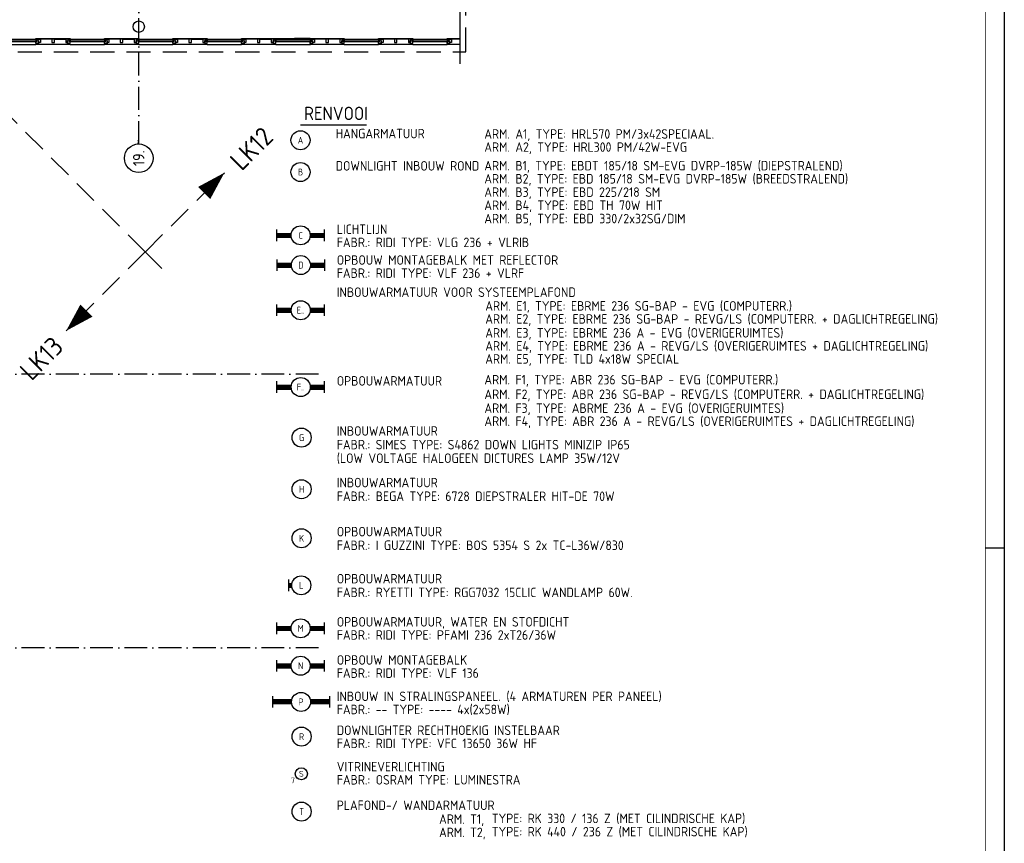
# Model space of a CAD drawing. Header units: millimetres. Extents: x -6587 to 112313, y 244 to 84344.
# Tile 43 of 55: x 86448 to 112313, y 22181 to 43823. Entities that reach past the tile are written whole.
import ezdxf
from ezdxf.enums import TextEntityAlignment as Align

# ---------------------------------------------------------------- set-up
doc = ezdxf.new("R2010")
doc.units = ezdxf.units.MM
doc.header["$LTSCALE"] = 100
doc.linetypes.add('DASHDOT', pattern=[9, 6, -1.5, 0, -1.5])
doc.linetypes.add('HIDDEN', pattern=[9.525, 6.35, -3.175])
doc.layers.get('0').update_dxf_attribs({"linetype": 'CONTINUOUS'})
for name, color, linetype in [('AL$7----_STRAMIEN', 1, 'DASHDOT'), ('AL21----_BUITENWAND', 4, 'CONTINUOUS'), ('AL21K---_ISOLATIE', 1, 'CONTINUOUS'), ('AL22----_BINNENWAND', 7, 'CONTINUOUS'), ('AL28----_KONSTRUKTIE', 3, 'CONTINUOUS'), ('AL31----_BUITENKOZ', 7, 'CONTINUOUS'), ('ALN-----_BLOCKNAAM', 2, 'CONTINUOUS'), ('ALXOU---_GLAS', 7, 'CONTINUOUS'), ('BL$4----', 7, 'CONTINUOUS'), ('EB63101-_ATTRIB', 2, 'CONTINUOUS'), ('EL63101-_LICHT-ARM', 3, 'CONTINUOUS'), ('LIJN025', 10, 'CONTINUOUS'), ('LIJN050', 90, 'CONTINUOUS'), ('LIJN070', 130, 'CONTINUOUS'), ('TEKST25', 10, 'CONTINUOUS'), ('TEKST35', 50, 'CONTINUOUS'), ('TEKST50', 90, 'CONTINUOUS')]:
    doc.layers.add(name, color=color, linetype=linetype)
doc.styles.add('1_8', font='iso', dxfattribs={"width": 0.7, "height": 1.8})
doc.styles.add('ISO', font='ISO.SHX')
doc.styles.add('MAATVOERING', font='iso.shx')
doc.styles.add('NORATT', font='isocp.shx')
doc.styles.add('ROMAND', font='romand')
doc.styles.get("Standard").update_dxf_attribs({"font": 'iso.shx'})

# ---------------------------------------------------------------- blocks, each defined once
blk = doc.blocks.new('A0-G')
at = {"layer": 'LIJN025'}
blk.add_line((1184, 297), (1189, 297), dxfattribs=at)
blk.add_lwpolyline([(1189, 841), (1189, 0), (0, 0), (0, 841)], close=True, dxfattribs=at)
at = {"layer": 'LIJN050', "const_width": 0.2}
blk.add_lwpolyline([(1184, 836), (25, 836), (25, 5), (1184, 5)], close=True, dxfattribs=at)
at = {"layer": 'TEKST25', "style": 'ROMAND', "width": 2.899115}
blk.add_attdef('STATUS', text='', height=2.5, dxfattribs=at).set_placement((1143, 71.5), (1182, 71.5), align=Align.FIT)
at = {"layer": 'TEKST25', "style": 'ISO'}
for tag, p in [('E', (1144.25, 66)), ('NAAM-E', (1155.75, 66)), ('DATUM-E', (1174, 66)), ('D', (1144.25, 61)), ('NAAM-D', (1155.75, 61)), ('DATUM-D', (1174, 61)), ('C', (1144.25, 56)), ('NAAM-C', (1155.75, 56)), ('DATUM-C', (1174, 56)), ('B', (1144.25, 51)), ('NAAM-B', (1155.75, 51)), ('DATUM-B', (1174, 51)), ('A', (1144.25, 46)), ('NAAM-A', (1155.75, 46)), ('DATUM-A', (1174, 46))]:
    blk.add_attdef(tag, text='', height=2.5, dxfattribs=at).set_placement(p, align=Align.CENTER)
for tag, p in [('DATUM', (1021.75, 36.25)), ('SCHAAL', (1057, 36.25)), ('GETEKEND', (1087.25, 36.25)), ('GECONTOL.', (1122, 36.25)), ('FORMAAT', (1152.25, 28.25))]:
    blk.add_attdef(tag, p, '', height=2.5, dxfattribs=at)
at = {"layer": 'TEKST35', "style": 'ISO'}
for tag, p in [('PROJECT', (1023.5, 72.5)), ('PLAATS', (1023.5, 63.5)), ('INSTALLATIE-REGEL1', (1023.5, 52.5)), ('INSTALLATIE-REGEL2', (1023.5, 43.5))]:
    blk.add_attdef(tag, p, '', height=4, dxfattribs=at)
blk.add_attdef('PROJ.NR.', text='', height=4, dxfattribs=at).set_placement((1170, 23), align=Align.CENTER)
at = {"layer": 'TEKST50', "style": 'ISO'}
blk.add_attdef('FILE-NAAM', text='', height=5, dxfattribs=at).set_placement((1162.5, 7.5), align=Align.CENTER)
blk = doc.blocks.new('ES3G10')
for p, q in [((-3.25, -1.5), (-3.25, 1.5)), ((-3.25, 0.52), (-2.44, 0.52)), ((-3.25, 0.17), (-2.49, 0.17)), ((-3.25, -0.17), (-2.49, -0.17)), ((-3.25, -0.52), (-2.44, -0.52))]:
    blk.add_line(p, q)
blk.add_circle((0, 0), 2.5)
at = {"color": 6, "style": '1_8'}
for tag, flags, p in [('SCHAK', 8, (3.5, 2.75)), ('A_CODE', 8, (0, 0)), ('GROEP', 8, (-3.5, -2.75)), ('KAST', 9, (3.5, -2.75))]:
    blk.add_attdef(tag, text='', height=1.8, dxfattribs=dict(at, flags=flags)).set_placement(p, align=Align.MIDDLE)
blk = doc.blocks.new('EJ3T30')
at = {"color": 0}
for p, q in [((-7.5, -1.5), (-7.5, 1.5)), ((-7.5, 0.52), (-2.44, 0.52)), ((-7.5, 0.17), (-2.49, 0.17)), ((2.44, 0.52), (7.5, 0.52)), ((2.49, 0.17), (7.5, 0.17)), ((7.5, -1.5), (7.5, 1.5)), ((-7.5, -0.18), (-2.49, -0.18)), ((-7.5, -0.53), (-2.44, -0.53)), ((2.44, -0.53), (7.5, -0.53)), ((2.49, -0.18), (7.5, -0.18))]:
    blk.add_line(p, q, dxfattribs=at)
blk.add_circle((0, 0), 2.5, dxfattribs=at)
at = {"color": 6, "style": '1_8'}
for tag, flags, p in [('SCHAK', 8, (3.5, 2.75)), ('A_CODE', 8, (0, 0)), ('GROEP', 8, (-3.5, -2.75)), ('KAST', 9, (3.5, -2.75))]:
    blk.add_attdef(tag, text='', height=1.8, dxfattribs=dict(at, flags=flags)).set_placement(p, align=Align.MIDDLE)
blk = doc.blocks.new('ES3G00')
blk.add_circle((0, 0), 2.5)
at = {"color": 6, "style": '1_8'}
for tag, flags, p in [('SCHAK', 8, (3.5, 2.75)), ('A_CODE', 8, (0, 0)), ('GROEP', 8, (-3.5, -2.75)), ('KAST', 9, (3.5, -2.75))]:
    blk.add_attdef(tag, text='', height=1.8, dxfattribs=dict(at, flags=flags)).set_placement(p, align=Align.MIDDLE)
blk = doc.blocks.new('EJ3T20')
at = {"color": 0}
for p, q in [((-6.25, -1.5), (-6.25, 1.5)), ((-6.25, -1.5), (-6.25, 1.5)), ((-6.25, 0.52), (-2.44, 0.52)), ((-6.25, 0.52), (-2.44, 0.52)), ((-6.25, 0.17), (-2.49, 0.17)), ((-6.25, 0.17), (-2.49, 0.17)), ((2.44, 0.52), (6.25, 0.52)), ((2.44, 0.52), (6.25, 0.52)), ((2.49, 0.17), (6.25, 0.17)), ((2.49, 0.17), (6.25, 0.17)), ((6.25, -1.5), (6.25, 1.5)), ((6.25, -1.5), (6.25, 1.5)), ((-6.25, -0.17), (-2.49, -0.17)), ((-6.25, -0.17), (-2.49, -0.17)), ((-6.25, -0.52), (-2.44, -0.52)), ((-6.25, -0.52), (-2.44, -0.52)), ((2.44, -0.52), (6.25, -0.52)), ((2.44, -0.52), (6.25, -0.52)), ((2.49, -0.17), (6.25, -0.17)), ((2.49, -0.17), (6.25, -0.17))]:
    blk.add_line(p, q, dxfattribs=at)
blk.add_circle((0, 0), 2.5, dxfattribs=at)
blk.add_circle((0, 0), 2.5, dxfattribs=at)
at = {"style": 'NORATT', "flags": 9}
blk.add_attdef('GELIJK', text='', height=1.8, dxfattribs=at).set_placement((3.5, 5), align=Align.MIDDLE_CENTER)
at = {"color": 6}
for tag, style, flags, p in [('SCHAK', 'NORATT', 8, (3.5, 2.75)), ('SCHAK', '1_8', 8, (3.5, 2.75)), ('A_CODE', 'NORATT', 8, (0, 0)), ('A_CODE', '1_8', 8, (0, 0)), ('GROEP', 'NORATT', 8, (-3.5, -2.75)), ('GROEP', '1_8', 8, (-3.5, -2.75)), ('KAST', 'NORATT', 9, (3.5, -2.75)), ('KAST', '1_8', 9, (3.5, -2.75))]:
    blk.add_attdef(tag, text='', height=1.8, dxfattribs=dict(at, style=style, flags=flags)).set_placement(p, align=Align.MIDDLE)
blk = doc.blocks.new('1011')
at = {"layer": 'AL$7----_STRAMIEN', "color": 7, "linetype": 'Continuous'}
blk.add_circle((-750, 0), 750, dxfattribs=at)
at = {"layer": 'AL$7----_STRAMIEN', "color": 3, "linetype": 'Continuous'}
blk.add_attdef('STR-NAAM', text='', height=600, rotation=360, dxfattribs=at).set_placement((-750, 0), align=Align.MIDDLE)
at = {"layer": 'ALN-----_BLOCKNAAM', "linetype": 'Continuous'}
blk.add_text('1011', height=100, dxfattribs=at).set_placement((0, 0))

msp = doc.modelspace()

# ---------------------------------------------------------------- linework, layer by layer
at = {"layer": 'AL$7----_STRAMIEN', "color": 1}
for p, q in [((89574.8, 40558.9), (89574.8, 61094.4)), ((94298.3, 34506.8), (16060, 34506.8)), ((94298.3, 27314.6), (16060, 27314.6))]:
    msp.add_line(p, q, dxfattribs=at)
at = {"layer": 'AL21----_BUITENWAND', "color": 8}
for p, q in [((86924.8, 43275), (86924.8, 43310)), ((86924.8, 43310), (86991.8, 43310)), ((86941.8, 43275), (86924.8, 43275)), ((86941.8, 43220), (86941.8, 43275)), ((86991.8, 43220), (86941.8, 43220)), ((86991.8, 43310), (86991.8, 43220))]:
    msp.add_line(p, q, dxfattribs=at)
for points in [[(85957.8, 43241), (85957.8, 43271), (86891.8, 43271), (86891.8, 43241)], [(86874.8, 43310), (86874.8, 43325), (87774.8, 43325), (87774.8, 43310)], [(86891.8, 43310), (86924.8, 43310), (86924.8, 43275), (86941.8, 43275), (86941.8, 43196), (86874.8, 43196), (86874.8, 43241), (86891.8, 43241)], [(86891.8, 43271), (86891.8, 43310), (86874.8, 43310), (86874.8, 43271)], [(86927.8, 43196), (86927.8, 43181), (86884.8, 43181), (86884.8, 43196)], [(87291.3, 43310), (87291.3, 43220), (87358.3, 43220), (87358.3, 43310)], [(87657.8, 43310), (87657.8, 43220), (87707.8, 43220), (87707.8, 43275), (87724.8, 43275), (87724.8, 43310)], [(87757.8, 43310), (87724.8, 43310), (87724.8, 43275), (87707.8, 43275), (87707.8, 43196), (87774.8, 43196), (87774.8, 43241), (87757.8, 43241)], [(87721.8, 43196), (87721.8, 43181), (87764.8, 43181), (87764.8, 43196)], [(87757.8, 43271), (87757.8, 43310), (87774.8, 43310), (87774.8, 43271)], [(86874.8, 43169), (86874.8, 43181), (87774.8, 43181), (87774.8, 43169)]]:
    msp.add_lwpolyline(points, close=True, dxfattribs=at)
for points in [[(85974.8, 43310), (86874.8, 43310)], [(87291.3, 43310), (86991.8, 43310)], [(87358.3, 43310), (87657.8, 43310)], [(85974.8, 43169), (86874.8, 43169)]]:
    msp.add_lwpolyline(points, dxfattribs=at)
at = {"layer": 'AL21K---_ISOLATIE', "color": 8, "linetype": 'Continuous'}
for p, q in [((89091.3, 43310), (88791.8, 43310)), ((89158.3, 43310), (89457.8, 43310)), ((90891.3, 43310), (90591.8, 43310)), ((90891.3, 43310), (90591.8, 43310)), ((90958.3, 43310), (91257.8, 43310)), ((90958.3, 43310), (91257.8, 43310)), ((92691.3, 43310), (92391.8, 43310)), ((92691.3, 43310), (92391.8, 43310)), ((92758.3, 43310), (93057.8, 43310)), ((92758.3, 43310), (93057.8, 43310)), ((98018.3, 43310), (97791.7, 43310))]:
    msp.add_line(p, q, dxfattribs=at)
at = {"layer": 'AL22----_BINNENWAND', "color": 8, "linetype": 'Continuous'}
msp.add_line((98018.3, 42663), (98018.3, 60278.2), dxfattribs=at)
at = {"layer": 'AL28----_KONSTRUKTIE', "color": 8}
msp.add_circle((89574.8, 43640), 150, dxfattribs=at)
msp.add_circle((89574.8, 43640), 150, dxfattribs=at)
at = {"layer": 'AL31----_BUITENKOZ', "color": 8}
for p, q in [((88674.8, 43310), (88674.8, 43325)), ((88674.8, 43325), (89574.8, 43325)), ((89574.8, 43310), (88674.8, 43310)), ((88724.8, 43275), (88724.8, 43310)), ((88724.8, 43310), (88791.8, 43310)), ((88741.8, 43275), (88724.8, 43275)), ((88741.8, 43220), (88741.8, 43275)), ((88791.8, 43220), (88741.8, 43220)), ((88791.8, 43310), (88791.8, 43220)), ((89091.3, 43310), (89091.3, 43220)), ((89158.3, 43310), (89091.3, 43310)), ((89091.3, 43220), (89158.3, 43220)), ((89158.3, 43220), (89158.3, 43310)), ((89457.8, 43310), (89457.8, 43220)), ((89524.8, 43310), (89457.8, 43310)), ((89457.8, 43220), (89507.8, 43220)), ((89507.8, 43220), (89507.8, 43275)), ((89507.8, 43275), (89524.8, 43275)), ((89524.8, 43275), (89507.8, 43275)), ((89507.8, 43275), (89507.8, 43196)), ((89507.8, 43196), (89574.8, 43196)), ((89521.8, 43196), (89521.8, 43181)), ((89564.8, 43196), (89521.8, 43196)), ((89524.8, 43275), (89524.8, 43310)), ((89557.8, 43310), (89524.8, 43310)), ((89524.8, 43310), (89524.8, 43275)), ((89557.8, 43271), (89557.8, 43310)), ((89557.8, 43310), (89574.8, 43310)), ((89557.8, 43241), (89557.8, 43310)), ((89574.8, 43271), (89557.8, 43271)), ((89574.8, 43241), (89557.8, 43241)), ((89564.8, 43181), (89564.8, 43196)), ((89574.8, 43325), (89574.8, 43310)), ((89574.8, 43325), (89574.8, 43310)), ((89574.8, 43310), (90474.8, 43310)), ((89574.8, 43310), (89574.8, 43271)), ((89574.8, 43310), (90474.8, 43310)), ((89574.8, 43310), (89574.8, 43271)), ((89574.8, 43196), (89574.8, 43241)), ((89574.8, 43196), (89574.8, 43241)), ((90474.8, 43310), (90474.8, 43325)), ((90474.8, 43325), (91374.8, 43325)), ((90474.8, 43310), (90474.8, 43325)), ((90474.8, 43325), (91374.8, 43325)), ((91374.8, 43310), (90474.8, 43310)), ((90491.8, 43310), (90474.8, 43310)), ((90474.8, 43310), (90474.8, 43271)), ((91374.8, 43310), (90474.8, 43310)), ((90491.8, 43310), (90474.8, 43310)), ((90474.8, 43310), (90474.8, 43271)), ((90474.8, 43271), (90491.8, 43271)), ((90474.8, 43271), (90491.8, 43271)), ((90474.8, 43196), (90474.8, 43241)), ((90474.8, 43241), (90491.8, 43241)), ((90474.8, 43196), (90474.8, 43241)), ((90474.8, 43241), (90491.8, 43241)), ((90541.8, 43196), (90474.8, 43196)), ((90541.8, 43196), (90474.8, 43196)), ((90484.8, 43181), (90484.8, 43196)), ((90484.8, 43196), (90527.8, 43196)), ((90484.8, 43181), (90484.8, 43196)), ((90484.8, 43196), (90527.8, 43196)), ((90491.8, 43271), (90491.8, 43310)), ((90491.8, 43310), (90524.8, 43310)), ((90491.8, 43241), (90491.8, 43310)), ((90491.8, 43271), (90491.8, 43310)), ((90491.8, 43310), (90524.8, 43310)), ((90491.8, 43241), (90491.8, 43310)), ((90524.8, 43275), (90524.8, 43310)), ((90524.8, 43310), (90591.8, 43310)), ((90524.8, 43310), (90524.8, 43275)), ((90524.8, 43275), (90524.8, 43310)), ((90524.8, 43310), (90591.8, 43310)), ((90524.8, 43310), (90524.8, 43275)), ((90541.8, 43275), (90524.8, 43275)), ((90524.8, 43275), (90541.8, 43275)), ((90541.8, 43275), (90524.8, 43275)), ((90524.8, 43275), (90541.8, 43275)), ((90527.8, 43196), (90527.8, 43181)), ((90527.8, 43196), (90527.8, 43181)), ((90541.8, 43220), (90541.8, 43275)), ((90541.8, 43275), (90541.8, 43196)), ((90541.8, 43220), (90541.8, 43275)), ((90541.8, 43275), (90541.8, 43196)), ((90591.8, 43220), (90541.8, 43220)), ((90591.8, 43220), (90541.8, 43220)), ((90591.8, 43310), (90591.8, 43220)), ((90591.8, 43310), (90591.8, 43220)), ((90891.3, 43310), (90891.3, 43220)), ((90958.3, 43310), (90891.3, 43310)), ((90891.3, 43310), (90891.3, 43220)), ((90958.3, 43310), (90891.3, 43310)), ((90891.3, 43220), (90958.3, 43220)), ((90891.3, 43220), (90958.3, 43220)), ((90958.3, 43220), (90958.3, 43310)), ((90958.3, 43220), (90958.3, 43310)), ((91257.8, 43310), (91257.8, 43220)), ((91324.8, 43310), (91257.8, 43310)), ((91257.8, 43310), (91257.8, 43220)), ((91324.8, 43310), (91257.8, 43310)), ((91257.8, 43220), (91307.8, 43220)), ((91257.8, 43220), (91307.8, 43220)), ((91307.8, 43220), (91307.8, 43275)), ((91307.8, 43275), (91324.8, 43275)), ((91324.8, 43275), (91307.8, 43275)), ((91307.8, 43275), (91307.8, 43196)), ((91307.8, 43220), (91307.8, 43275)), ((91307.8, 43275), (91324.8, 43275)), ((91324.8, 43275), (91307.8, 43275)), ((91307.8, 43275), (91307.8, 43196)), ((91307.8, 43196), (91374.8, 43196)), ((91307.8, 43196), (91374.8, 43196)), ((91321.8, 43196), (91321.8, 43181)), ((91364.8, 43196), (91321.8, 43196)), ((91321.8, 43196), (91321.8, 43181)), ((91364.8, 43196), (91321.8, 43196)), ((91324.8, 43275), (91324.8, 43310)), ((91357.8, 43310), (91324.8, 43310)), ((91324.8, 43310), (91324.8, 43275)), ((91324.8, 43275), (91324.8, 43310)), ((91357.8, 43310), (91324.8, 43310)), ((91324.8, 43310), (91324.8, 43275)), ((91357.8, 43271), (91357.8, 43310)), ((91357.8, 43310), (91374.8, 43310)), ((91357.8, 43241), (91357.8, 43310)), ((91357.8, 43271), (91357.8, 43310)), ((91357.8, 43310), (91374.8, 43310)), ((91357.8, 43241), (91357.8, 43310)), ((91374.8, 43271), (91357.8, 43271)), ((91374.8, 43271), (91357.8, 43271)), ((91374.8, 43241), (91357.8, 43241)), ((91374.8, 43241), (91357.8, 43241)), ((91364.8, 43181), (91364.8, 43196)), ((91364.8, 43181), (91364.8, 43196)), ((91374.8, 43325), (91374.8, 43310)), ((91374.8, 43325), (91374.8, 43310)), ((91374.8, 43310), (92274.8, 43310)), ((91374.8, 43310), (91374.8, 43271)), ((91374.8, 43310), (92274.8, 43310)), ((91374.8, 43310), (91374.8, 43271)), ((91374.8, 43196), (91374.8, 43241)), ((91374.8, 43196), (91374.8, 43241)), ((92274.8, 43310), (92274.8, 43325)), ((92274.8, 43325), (93174.8, 43325)), ((92274.8, 43310), (92274.8, 43325)), ((92274.8, 43325), (93174.8, 43325)), ((93174.8, 43310), (92274.8, 43310)), ((92291.8, 43310), (92274.8, 43310)), ((92274.8, 43310), (92274.8, 43271)), ((93174.8, 43310), (92274.8, 43310)), ((92291.8, 43310), (92274.8, 43310)), ((92274.8, 43310), (92274.8, 43271)), ((92274.8, 43271), (92291.8, 43271)), ((92274.8, 43271), (92291.8, 43271)), ((92274.8, 43196), (92274.8, 43241)), ((92274.8, 43241), (92291.8, 43241)), ((92274.8, 43196), (92274.8, 43241)), ((92274.8, 43241), (92291.8, 43241)), ((92341.8, 43196), (92274.8, 43196)), ((92341.8, 43196), (92274.8, 43196)), ((92284.8, 43181), (92284.8, 43196)), ((92284.8, 43196), (92327.8, 43196)), ((92284.8, 43181), (92284.8, 43196)), ((92284.8, 43196), (92327.8, 43196)), ((92291.8, 43271), (92291.8, 43310)), ((92291.8, 43310), (92324.8, 43310)), ((92291.8, 43241), (92291.8, 43310)), ((92291.8, 43271), (92291.8, 43310)), ((92291.8, 43310), (92324.8, 43310)), ((92291.8, 43241), (92291.8, 43310)), ((92324.8, 43275), (92324.8, 43310)), ((92324.8, 43310), (92391.8, 43310)), ((92324.8, 43310), (92324.8, 43275)), ((92324.8, 43275), (92324.8, 43310)), ((92324.8, 43310), (92391.8, 43310)), ((92324.8, 43310), (92324.8, 43275)), ((92341.8, 43275), (92324.8, 43275)), ((92324.8, 43275), (92341.8, 43275)), ((92341.8, 43275), (92324.8, 43275)), ((92324.8, 43275), (92341.8, 43275)), ((92327.8, 43196), (92327.8, 43181)), ((92327.8, 43196), (92327.8, 43181)), ((92341.8, 43220), (92341.8, 43275)), ((92341.8, 43275), (92341.8, 43196)), ((92341.8, 43220), (92341.8, 43275)), ((92341.8, 43275), (92341.8, 43196)), ((92391.8, 43220), (92341.8, 43220)), ((92391.8, 43220), (92341.8, 43220)), ((92391.8, 43310), (92391.8, 43220)), ((92391.8, 43310), (92391.8, 43220)), ((92691.3, 43310), (92691.3, 43220)), ((92758.3, 43310), (92691.3, 43310)), ((92691.3, 43310), (92691.3, 43220)), ((92758.3, 43310), (92691.3, 43310)), ((92691.3, 43220), (92758.3, 43220)), ((92691.3, 43220), (92758.3, 43220)), ((92758.3, 43220), (92758.3, 43310)), ((92758.3, 43220), (92758.3, 43310)), ((93057.8, 43310), (93057.8, 43220)), ((93124.8, 43310), (93057.8, 43310)), ((93057.8, 43310), (93057.8, 43220)), ((93124.8, 43310), (93057.8, 43310)), ((93057.8, 43220), (93107.8, 43220)), ((93057.8, 43220), (93107.8, 43220)), ((93107.8, 43220), (93107.8, 43275)), ((93107.8, 43275), (93124.8, 43275)), ((93124.8, 43275), (93107.8, 43275)), ((93107.8, 43275), (93107.8, 43196)), ((93107.8, 43220), (93107.8, 43275)), ((93107.8, 43275), (93124.8, 43275)), ((93124.8, 43275), (93107.8, 43275)), ((93107.8, 43275), (93107.8, 43196)), ((93107.8, 43196), (93174.8, 43196)), ((93107.8, 43196), (93174.8, 43196)), ((93121.8, 43196), (93121.8, 43181)), ((93164.8, 43196), (93121.8, 43196)), ((93121.8, 43196), (93121.8, 43181)), ((93164.8, 43196), (93121.8, 43196)), ((93124.8, 43275), (93124.8, 43310)), ((93157.8, 43310), (93124.8, 43310)), ((93124.8, 43310), (93124.8, 43275)), ((93124.8, 43275), (93124.8, 43310)), ((93157.8, 43310), (93124.8, 43310)), ((93124.8, 43310), (93124.8, 43275)), ((93157.8, 43271), (93157.8, 43310)), ((93157.8, 43310), (93174.8, 43310)), ((93157.8, 43241), (93157.8, 43310)), ((93157.8, 43271), (93157.8, 43310)), ((93157.8, 43310), (93174.8, 43310)), ((93157.8, 43241), (93157.8, 43310)), ((93174.8, 43271), (93157.8, 43271)), ((93174.8, 43271), (93157.8, 43271)), ((93174.8, 43241), (93157.8, 43241)), ((93174.8, 43241), (93157.8, 43241)), ((93164.8, 43181), (93164.8, 43196)), ((93164.8, 43181), (93164.8, 43196)), ((93174.8, 43325), (93174.8, 43310)), ((93174.8, 43325), (93174.8, 43310)), ((93174.8, 43310), (93686.5, 43310)), ((93174.8, 43310), (93174.8, 43271)), ((93174.8, 43310), (94085.8, 43310)), ((93174.8, 43310), (93174.8, 43271)), ((93174.8, 43196), (93174.8, 43241)), ((93174.8, 43196), (93174.8, 43241)), ((94074.7, 43310), (94074.7, 43325)), ((94074.7, 43325), (94974.7, 43325)), ((94074.7, 43310), (94074.7, 43271)), ((94091.7, 43310), (94074.7, 43310)), ((94974.7, 43310), (94074.7, 43310)), ((94074.7, 43271), (94091.7, 43271)), ((94074.7, 43241), (94091.7, 43241)), ((94074.7, 43196), (94074.7, 43241)), ((94141.7, 43196), (94074.7, 43196)), ((94084.7, 43196), (94127.7, 43196)), ((94084.7, 43181), (94084.7, 43196)), ((94091.7, 43241), (94091.7, 43310)), ((94091.7, 43310), (94124.7, 43310)), ((94091.7, 43271), (94091.7, 43310)), ((94124.7, 43310), (94124.7, 43275)), ((94124.7, 43310), (94191.7, 43310)), ((94124.7, 43275), (94124.7, 43310)), ((94124.7, 43275), (94141.7, 43275)), ((94141.7, 43275), (94124.7, 43275)), ((94127.7, 43196), (94127.7, 43181)), ((94141.7, 43275), (94141.7, 43196)), ((94141.7, 43220), (94141.7, 43275)), ((94191.7, 43220), (94141.7, 43220)), ((94191.7, 43310), (94191.7, 43220)), ((94491.2, 43310), (94491.2, 43220)), ((94491.2, 43220), (94558.2, 43220)), ((94558.2, 43220), (94558.2, 43310)), ((94924.7, 43310), (94857.7, 43310)), ((94857.7, 43310), (94857.7, 43220)), ((94857.7, 43220), (94907.7, 43220)), ((94907.7, 43275), (94924.7, 43275)), ((94907.7, 43220), (94907.7, 43275)), ((94907.7, 43275), (94907.7, 43196)), ((94924.7, 43275), (94907.7, 43275)), ((94907.7, 43196), (94974.7, 43196)), ((94964.7, 43196), (94921.7, 43196)), ((94921.7, 43196), (94921.7, 43181)), ((94924.7, 43275), (94924.7, 43310)), ((94924.7, 43310), (94924.7, 43275)), ((94957.7, 43310), (94924.7, 43310)), ((94957.7, 43241), (94957.7, 43310)), ((94957.7, 43310), (94974.7, 43310)), ((94957.7, 43271), (94957.7, 43310)), ((94974.7, 43271), (94957.7, 43271)), ((94974.7, 43241), (94957.7, 43241)), ((94964.7, 43181), (94964.7, 43196)), ((94974.7, 43325), (94974.7, 43310)), ((94974.7, 43310), (94974.7, 43271)), ((94974.7, 43310), (95874.7, 43310)), ((94974.7, 43196), (94974.7, 43241)), ((95874.7, 43325), (96774.7, 43325)), ((95874.7, 43310), (95874.7, 43325)), ((96774.7, 43310), (95874.7, 43310)), ((95874.7, 43310), (95874.7, 43271)), ((95891.7, 43310), (95874.7, 43310)), ((95874.7, 43271), (95891.7, 43271)), ((95874.7, 43241), (95891.7, 43241)), ((95874.7, 43196), (95874.7, 43241)), ((95941.7, 43196), (95874.7, 43196)), ((95884.7, 43196), (95927.7, 43196)), ((95884.7, 43181), (95884.7, 43196)), ((95891.7, 43241), (95891.7, 43310)), ((95891.7, 43310), (95924.7, 43310)), ((95891.7, 43271), (95891.7, 43310)), ((95924.7, 43310), (95991.7, 43310)), ((95924.7, 43275), (95924.7, 43310)), ((95924.7, 43310), (95924.7, 43275)), ((95941.7, 43275), (95924.7, 43275)), ((95924.7, 43275), (95941.7, 43275)), ((95927.7, 43196), (95927.7, 43181)), ((95941.7, 43220), (95941.7, 43275)), ((95941.7, 43275), (95941.7, 43196)), ((95991.7, 43220), (95941.7, 43220)), ((95991.7, 43310), (95991.7, 43220)), ((96291.2, 43310), (96291.2, 43220)), ((96291.2, 43220), (96358.2, 43220)), ((96358.2, 43220), (96358.2, 43310)), ((96724.7, 43310), (96657.7, 43310)), ((96657.7, 43310), (96657.7, 43220)), ((96657.7, 43220), (96707.7, 43220)), ((96707.7, 43275), (96724.7, 43275)), ((96707.7, 43220), (96707.7, 43275)), ((96707.7, 43275), (96707.7, 43196)), ((96724.7, 43275), (96707.7, 43275)), ((96707.7, 43196), (96774.7, 43196)), ((96764.7, 43196), (96721.7, 43196)), ((96721.7, 43196), (96721.7, 43181)), ((96724.7, 43275), (96724.7, 43310)), ((96724.7, 43310), (96724.7, 43275)), ((96757.7, 43310), (96724.7, 43310)), ((96757.7, 43241), (96757.7, 43310)), ((96757.7, 43310), (96774.7, 43310)), ((96757.7, 43271), (96757.7, 43310)), ((96774.7, 43271), (96757.7, 43271)), ((96774.7, 43241), (96757.7, 43241)), ((96764.7, 43181), (96764.7, 43196)), ((96774.7, 43325), (96774.7, 43310)), ((96774.7, 43310), (96774.7, 43271)), ((96774.7, 43310), (97674.7, 43310)), ((96774.7, 43196), (96774.7, 43241)), ((97674.7, 43310), (97674.7, 43325)), ((97674.7, 43325), (98018.3, 43325)), ((97691.7, 43310), (97674.7, 43310)), ((97674.7, 43310), (97674.7, 43271)), ((98018.3, 43310), (97674.7, 43310)), ((97674.7, 43271), (97691.7, 43271)), ((97674.7, 43196), (97674.7, 43241)), ((97674.7, 43241), (97691.7, 43241)), ((97741.7, 43196), (97674.7, 43196)), ((97684.7, 43181), (97684.7, 43196)), ((97684.7, 43196), (97727.7, 43196)), ((97691.7, 43271), (97691.7, 43310)), ((97691.7, 43310), (97724.7, 43310)), ((97691.7, 43241), (97691.7, 43310)), ((97724.7, 43310), (97724.7, 43275)), ((97724.7, 43275), (97724.7, 43310)), ((97724.7, 43310), (97791.7, 43310)), ((97724.7, 43275), (97741.7, 43275)), ((97741.7, 43275), (97724.7, 43275)), ((97727.7, 43196), (97727.7, 43181)), ((97741.7, 43275), (97741.7, 43196)), ((97741.7, 43220), (97741.7, 43275)), ((97791.7, 43220), (97741.7, 43220)), ((97791.7, 43310), (97791.7, 43220)), ((88674.8, 43169), (88674.8, 43181)), ((88674.8, 43181), (89574.8, 43181)), ((89574.8, 43169), (88674.8, 43169)), ((89521.8, 43181), (89564.8, 43181)), ((89574.8, 43181), (89574.8, 43169)), ((89574.8, 43181), (89574.8, 43169)), ((89574.8, 43169), (90474.8, 43169)), ((89574.8, 43169), (90474.8, 43169)), ((90474.8, 43169), (90474.8, 43181)), ((90474.8, 43181), (91374.8, 43181)), ((90474.8, 43169), (90474.8, 43181)), ((90474.8, 43181), (91374.8, 43181)), ((91374.8, 43169), (90474.8, 43169)), ((91374.8, 43169), (90474.8, 43169)), ((90527.8, 43181), (90484.8, 43181)), ((90527.8, 43181), (90484.8, 43181)), ((91321.8, 43181), (91364.8, 43181)), ((91321.8, 43181), (91364.8, 43181)), ((91374.8, 43181), (91374.8, 43169)), ((91374.8, 43181), (91374.8, 43169)), ((91374.8, 43169), (92274.8, 43169)), ((91374.8, 43169), (92274.8, 43169)), ((92274.8, 43169), (92274.8, 43181)), ((92274.8, 43181), (93174.8, 43181)), ((92274.8, 43169), (92274.8, 43181)), ((92274.8, 43181), (93174.8, 43181)), ((93174.8, 43169), (92274.8, 43169)), ((93174.8, 43169), (92274.8, 43169)), ((92327.8, 43181), (92284.8, 43181)), ((92327.8, 43181), (92284.8, 43181)), ((93121.8, 43181), (93164.8, 43181)), ((93121.8, 43181), (93164.8, 43181)), ((93174.8, 43181), (93174.8, 43169)), ((93174.8, 43181), (93174.8, 43169)), ((93174.8, 43169), (93679, 43169)), ((93174.8, 43169), (94083.8, 43169)), ((94074.7, 43169), (94074.7, 43181)), ((94074.7, 43181), (94974.7, 43181)), ((94974.7, 43169), (94074.7, 43169)), ((94127.7, 43181), (94084.7, 43181)), ((94921.7, 43181), (94964.7, 43181)), ((94974.7, 43181), (94974.7, 43169)), ((94974.7, 43169), (95874.7, 43169)), ((95874.7, 43181), (96774.7, 43181)), ((95874.7, 43169), (95874.7, 43181)), ((96774.7, 43169), (95874.7, 43169)), ((95927.7, 43181), (95884.7, 43181)), ((96721.7, 43181), (96764.7, 43181)), ((96774.7, 43181), (96774.7, 43169)), ((96774.7, 43169), (97674.7, 43169)), ((97674.7, 43169), (97674.7, 43181)), ((97674.7, 43181), (98018.3, 43181)), ((98018.3, 43169), (97674.7, 43169)), ((97727.7, 43181), (97684.7, 43181))]:
    msp.add_line(p, q, dxfattribs=at)
for points in [[(87774.8, 43310), (88674.8, 43310)], [(87774.8, 43169), (88674.8, 43169)]]:
    msp.add_lwpolyline(points, dxfattribs=at)
for points in [[(88691.8, 43310), (88724.8, 43310), (88724.8, 43275), (88741.8, 43275), (88741.8, 43196), (88674.8, 43196), (88674.8, 43241), (88691.8, 43241)], [(88691.8, 43271), (88691.8, 43310), (88674.8, 43310), (88674.8, 43271)], [(88727.8, 43196), (88727.8, 43181), (88684.8, 43181), (88684.8, 43196)]]:
    msp.add_lwpolyline(points, close=True, dxfattribs=at)
at = {"layer": 'ALXOU---_GLAS', "color": 8}
for p, q in [((89557.8, 43241), (89557.8, 43271)), ((89557.8, 43271), (90491.8, 43271)), ((90491.8, 43241), (89557.8, 43241)), ((89574.8, 43271), (90491.8, 43271)), ((90491.8, 43241), (89574.8, 43241)), ((90491.8, 43271), (90491.8, 43241)), ((90491.8, 43271), (90491.8, 43241)), ((91357.8, 43241), (91357.8, 43271)), ((91357.8, 43271), (92291.8, 43271)), ((91357.8, 43241), (91357.8, 43271)), ((91357.8, 43271), (92291.8, 43271)), ((92291.8, 43241), (91357.8, 43241)), ((92291.8, 43241), (91357.8, 43241)), ((92291.8, 43271), (92291.8, 43241)), ((92291.8, 43271), (92291.8, 43241)), ((93157.8, 43241), (93157.8, 43271)), ((93157.8, 43271), (93686.5, 43271)), ((93157.8, 43271), (94077.7, 43271)), ((93157.8, 43241), (93157.8, 43271)), ((93686.5, 43241), (93157.8, 43241)), ((94083.8, 43241), (93157.8, 43241)), ((94091.7, 43271), (94091.7, 43241)), ((94957.7, 43271), (95891.7, 43271)), ((94957.7, 43241), (94957.7, 43271)), ((95891.7, 43241), (94957.7, 43241)), ((95891.7, 43271), (95891.7, 43241)), ((96757.7, 43271), (97691.7, 43271)), ((96757.7, 43241), (96757.7, 43271)), ((97691.7, 43241), (96757.7, 43241)), ((97691.7, 43271), (97691.7, 43241))]:
    msp.add_line(p, q, dxfattribs=at)
msp.add_lwpolyline([(87757.8, 43241), (87757.8, 43271), (88691.8, 43271), (88691.8, 43241)], close=True, dxfattribs=at)
at = {"layer": 'BL$4----', "color": 8}
for p, q in [((93174.8, 43325), (93805.5, 43325)), ((94074.8, 43325), (93670.4, 43325))]:
    msp.add_line(p, q, dxfattribs=at)
at = {"layer": 'LIJN025'}
msp.add_line((93826.8, 41064.3), (95555.8, 41064.3), dxfattribs=at)
at = {"layer": 'LIJN050'}
for points in [[(91826.5, 39802, 0, 452.5, 0), (91293, 39268.9, 452.5, 452.5, 0)], [(87669.1, 35647.7, 0, 452.5, 0), (88202.6, 36180.8, 452.5, 452.5, 0)]]:
    msp.add_lwpolyline(points, format="xyseb", dxfattribs=at)
at = {"layer": 'LIJN070', "linetype": 'HIDDEN'}
for p, q in [((98167.8, 42981.7), (98167.8, 45808.8)), ((89745.2, 37722.3), (84489.8, 42981.7)), ((84489.8, 42981.7), (98167.8, 42981.7)), ((89749.4, 37726.5), (91826.5, 39802)), ((89746.1, 37723.2), (87669.1, 35647.7)), ((89746.1, 37723.2), (90182.8, 37286.2))]:
    msp.add_line(p, q, dxfattribs=at)

# ---------------------------------------------------------------- block references
at = {"xscale": 100, "yscale": 100, "zscale": 100}
msp.add_blockref('A0-G', (-6587, 243.8), dxfattribs=at)
at = {"layer": 'AL$7----_STRAMIEN', "xscale": 0.5, "yscale": 0.5, "zscale": 0.5, "rotation": 90}
msp.add_blockref('1011', (89574.8, 40558.9), dxfattribs=at).add_auto_attribs({'STR-NAAM': '19.'})
at = {"layer": 'EL63101-_LICHT-ARM'}
ref = msp.add_blockref('ES3G00', (93824.1, 40655.1, 3500), dxfattribs=dict(at, xscale=100, yscale=100, zscale=100))
ref.add_attrib('A_CODE', 'A', dxfattribs={"layer": 'EB63101-_ATTRIB', "color": 1, "height": 180, "style": '1_8', "flags": 8}).set_placement((93824.1, 40655.1, 3500), align=Align.MIDDLE)
ref = msp.add_blockref('ES3G00', (93824.1, 39819.7, 3500), dxfattribs=dict(at, xscale=100, yscale=100, zscale=100))
ref.add_attrib('A_CODE', 'B', dxfattribs={"layer": 'EB63101-_ATTRIB', "color": 1, "height": 180, "style": '1_8', "flags": 8}).set_placement((93824.1, 39819.7, 3500), align=Align.MIDDLE)
ref = msp.add_blockref('EJ3T20', (93827.7, 38156.7, 3500), dxfattribs=dict(at, xscale=100, yscale=100, zscale=100))
ref.add_attrib('A_CODE', 'C', dxfattribs={"layer": 'EB63101-_ATTRIB', "color": 1, "height": 180, "style": '1_8', "flags": 8}).set_placement((93827.7, 38156.7, 3500), align=Align.MIDDLE)
ref = msp.add_blockref('EJ3T20', (93834.2, 37374.7, 3500), dxfattribs=dict(at, xscale=100, yscale=100, zscale=100))
ref.add_attrib('A_CODE', 'D', dxfattribs={"layer": 'EB63101-_ATTRIB', "color": 1, "height": 180, "style": '1_8', "flags": 8}).set_placement((93834.2, 37374.7, 3500), align=Align.MIDDLE)
ref = msp.add_blockref('EJ3T20', (93829.1, 36188.2, 3500), dxfattribs=dict(at, xscale=100, yscale=100, zscale=100))
ref.add_attrib('A_CODE', 'E..', dxfattribs={"layer": 'EB63101-_ATTRIB', "color": 1, "height": 180, "style": '1_8', "flags": 8}).set_placement((93829.1, 36188.2, 3500), align=Align.MIDDLE)
ref = msp.add_blockref('EJ3T20', (93829.9, 34170.8, 3500), dxfattribs=dict(at, xscale=100, yscale=100, zscale=100))
ref.add_attrib('A_CODE', 'F..', dxfattribs={"layer": 'EB63101-_ATTRIB', "color": 1, "height": 180, "style": '1_8', "flags": 8}).set_placement((93829.9, 34170.8, 3500), align=Align.MIDDLE)
ref = msp.add_blockref('ES3G00', (93852.6, 32841.2, 3500), dxfattribs=dict(at, xscale=100, yscale=100, zscale=100))
ref.add_attrib('A_CODE', 'G', dxfattribs={"layer": 'EB63101-_ATTRIB', "color": 1, "height": 180, "style": '1_8', "flags": 8}).set_placement((93852.6, 32841.2, 3500), align=Align.MIDDLE)
ref = msp.add_blockref('ES3G00', (93852.6, 31485.2, 3500), dxfattribs=dict(at, xscale=100, yscale=100, zscale=100))
ref.add_attrib('A_CODE', 'H', dxfattribs={"layer": 'EB63101-_ATTRIB', "color": 1, "height": 180, "style": '1_8', "flags": 8}).set_placement((93852.6, 31485.2, 3500), align=Align.MIDDLE)
ref = msp.add_blockref('ES3G00', (93852.6, 30196.5, 3500), dxfattribs=dict(at, xscale=100, yscale=100, zscale=100))
ref.add_attrib('A_CODE', 'K', dxfattribs={"layer": 'EB63101-_ATTRIB', "color": 1, "height": 180, "style": '1_8', "flags": 8}).set_placement((93852.6, 30196.5, 3500), align=Align.MIDDLE)
ref = msp.add_blockref('ES3G10', (93843.7, 28960), dxfattribs=dict(at, xscale=100, yscale=100, zscale=100))
ref.add_attrib('A_CODE', 'L', dxfattribs={"layer": 'EB63101-_ATTRIB', "color": 1, "height": 180, "style": '1_8', "flags": 8}).set_placement((93843.7, 28960), align=Align.MIDDLE)
ref = msp.add_blockref('EJ3T20', (93828.1, 27829.6, 3500), dxfattribs=dict(at, xscale=100, yscale=100, zscale=100))
ref.add_attrib('A_CODE', 'M', dxfattribs={"layer": 'EB63101-_ATTRIB', "color": 1, "height": 180, "style": '1_8', "flags": 8}).set_placement((93828.1, 27829.6, 3500), align=Align.MIDDLE)
ref = msp.add_blockref('EJ3T20', (93828.1, 26847.1, 3500), dxfattribs=dict(at, xscale=100, yscale=100, zscale=100))
ref.add_attrib('A_CODE', 'N', dxfattribs={"layer": 'EB63101-_ATTRIB', "color": 1, "height": 180, "style": '1_8', "flags": 8}).set_placement((93828.1, 26847.1, 3500), align=Align.MIDDLE)
ref = msp.add_blockref('EJ3T30', (93838.6, 25896.2), dxfattribs=dict(at, xscale=100, yscale=100, zscale=100, rotation=180))
ref.add_attrib('A_CODE', 'P', dxfattribs={"layer": 'EB63101-_ATTRIB', "color": 1, "height": 180, "style": '1_8', "flags": 8}).set_placement((93838.6, 25896.2), align=Align.MIDDLE)
ref = msp.add_blockref('ES3G00', (93852.6, 24985.2, 3500), dxfattribs=dict(at, xscale=100, yscale=100, zscale=100))
ref.add_attrib('A_CODE', 'R', dxfattribs={"layer": 'EB63101-_ATTRIB', "color": 1, "height": 180, "style": '1_8', "flags": 8}).set_placement((93852.6, 24985.2, 3500), align=Align.MIDDLE)
ref = msp.add_blockref('ES3G00', (93846.4, 24008.1, 1645.3), dxfattribs=dict(at, xscale=63.28125, yscale=63.28125, zscale=63.28125))
ref.add_attrib('A_CODE', 'S', dxfattribs={"layer": 'EB63101-_ATTRIB', "color": 210, "height": 150, "style": '1_8', "flags": 8}).set_placement((93846.4, 24008.1, 1645.3), align=Align.MIDDLE)
ref.add_attrib('GROEP', '7', dxfattribs={"layer": 'EB63101-_ATTRIB', "color": 210, "height": 150, "style": '1_8', "flags": 8}).set_placement((93624.9, 23834.1, 1645.3), align=Align.MIDDLE)
ref = msp.add_blockref('ES3G00', (93852.6, 23014, 3500), dxfattribs=dict(at, xscale=100, yscale=100, zscale=100))
ref.add_attrib('A_CODE', 'T', dxfattribs={"layer": 'EB63101-_ATTRIB', "color": 1, "height": 180, "style": '1_8', "flags": 8}).set_placement((93852.6, 23014, 3500), align=Align.MIDDLE)

# ---------------------------------------------------------------- texts
at = {"layer": 'TEKST25', "style": 'MAATVOERING'}
for s, p in [('HANGARMATUUR ', (94748.8, 40704.9)), ('ARM. A1, TYPE: HRL570 PM/3x42SPECIAAL.', (98653.2, 40695.5)), ('ARM. A2, TYPE: HRL300 PM/42W-EVG', (98653.2, 40351.1)), ('DOWNLIGHT INBOUW ROND', (94748.8, 39857.5)), ('ARM. B1, TYPE: EBDT 185/18 SM-EVG DVRP-185W (DIEPSTRALEND)', (98653.2, 39862.7)), ('ARM. B2, TYPE: EBD 185/18 SM-EVG DVRP-185W (BREEDSTRALEND)', (98653.2, 39518.2)), ('ARM. B3, TYPE: EBD 225/218 SM', (98653.2, 39167.6)), ('ARM. B4, TYPE: EBD TH 70W HIT', (98653.2, 38822.6)), ('ARM. B5, TYPE: EBD 330/2x32SG/DIM', (98653.2, 38471.9)), ('LICHTLIJN ', (94777.3, 38191.4)), ('FABR.: RIDI TYPE: VLG 236 + VLRIB', (94777.3, 37846.9)), ('OPBOUW MONTAGEBALK MET REFLECTOR', (94777.3, 37383.4)), ('FABR.: RIDI TYPE: VLF 236 + VLRF', (94777.3, 37038.9)), ('INBOUWARMATUUR VOOR SYSTEEMPLAFOND', (94777.3, 36537.8)), ('ARM. E1, TYPE: EBRME 236 SG-BAP - EVG (COMPUTERR.)', (98678.6, 36177.9)), ('ARM. E2, TYPE: EBRME 236 SG-BAP - REVG/LS (COMPUTERR. + DAGLICHTREGELING)', (98678.6, 35835)), ('ARM. E3, TYPE: EBRME 236 A - EVG (OVERIGERUIMTES)', (98678.6, 35470)), ('ARM. E4, TYPE: EBRME 236 A - REVG/LS (OVERIGERUIMTES + DAGLICHTREGELING)', (98678.6, 35127.1)), ('ARM. E5, TYPE: TLD 4x18W SPECIAL', (98678.6, 34784.3)), ('OPBOUWARMATUUR', (94777.3, 34207.2)), ('ARM. F1, TYPE: ABR 236 SG-BAP - EVG (COMPUTERR.)', (98655.6, 34238.8)), ('ARM. F2, TYPE: ABR 236 SG-BAP - REVG/LS (COMPUTERR. + DAGLICHTREGELING)', (98655.6, 33855.5)), ('ARM. F3, TYPE: ABRME 236 A - EVG (OVERIGERUIMTES)', (98655.6, 33490.5)), ('ARM. F4, TYPE: ABR 236 A - REVG/LS (OVERIGERUIMTES + DAGLICHTREGELING)', (98655.6, 33147.6)), ('INBOUWARMATUUR ', (94777.3, 32890.9)), ('FABR.: SIMES TYPE: S4862 DOWN LIGHTS MINIZIP IP65 ', (94777.3, 32531.9)), ('(LOW VOLTAGE HALOGEEN DICTURES LAMP 35W/12V', (94777.3, 32175.9)), ('INBOUWARMATUUR ', (94777.3, 31534.9)), ('FABR.: BEGA TYPE: 6728 DIEPSTRALER HIT-DE 70W ', (94777.3, 31175.9)), ('OPBOUWARMATUUR ', (94777.3, 30246.2)), ('FABR.: I GUZZINI TYPE: BOS 5354 S 2x TC-L36W/830', (94777.3, 29887.2)), ('OPBOUWARMATUUR ', (94777.3, 29009)), ('FABR.: RYETTI TYPE: RGG7032 15CLIC WANDLAMP 60W.', (94777.3, 28650)), ('OPBOUWARMATUUR, WATER EN STOFDICHT', (94777.3, 27875.1)), ('FABR.: RIDI TYPE: PFAMI 236 2xT26/36W', (94777.3, 27530.6)), ('OPBOUW MONTAGEBALK', (94777.3, 26873.5)), ('FABR.: RIDI TYPE: VLF 136', (94777.3, 26529)), ('INBOUW IN STRALINGSPANEEL. (4 ARMATUREN PER PANEEL)', (94777.3, 25918.3)), ('FABR.: -- TYPE: ---- 4x(2x58W)', (94777.3, 25573.8)), ('DOWNLIGHTER RECHTHOEKIG INSTELBAAR', (94777.3, 25026.4)), ('FABR.: RIDI TYPE: VFC 13650 36W HF', (94777.3, 24681.9)), ('VITRINEVERLICHTING', (94777.3, 24069.4)), ('FABR.: OSRAM TYPE: LUMINESTRA ', (94777.3, 23724.9)), ('PLAFOND-/ WANDARMATUUR', (94777.3, 23055.3)), ('ARM. T1, ', (97465.1, 22692.1)), ('TYPE: RK 330 / 136 Z (MET CILINDRISCHE KAP)', (98849.8, 22710.8)), ('ARM. T2, ', (97465.1, 22343.3)), ('TYPE: RK 440 / 236 Z (MET CILINDRISCHE KAP)', (98849.8, 22362))]:
    msp.add_text(s, height=250, dxfattribs=at).set_placement(p)
at = {"layer": 'TEKST35', "style": 'MAATVOERING'}
msp.add_text('RENVOOI', height=350, dxfattribs=at).set_placement((93917.8, 41185.8))
at = {"layer": 'TEKST50', "style": 'MAATVOERING'}
for s, p in [('LK12', (92280.5, 39826.4)), ('LK13', (86760.1, 34310.1))]:
    msp.add_text(s, height=500, rotation=44.97832, dxfattribs=at).set_placement(p)

doc.saveas('drawing.dxf')
